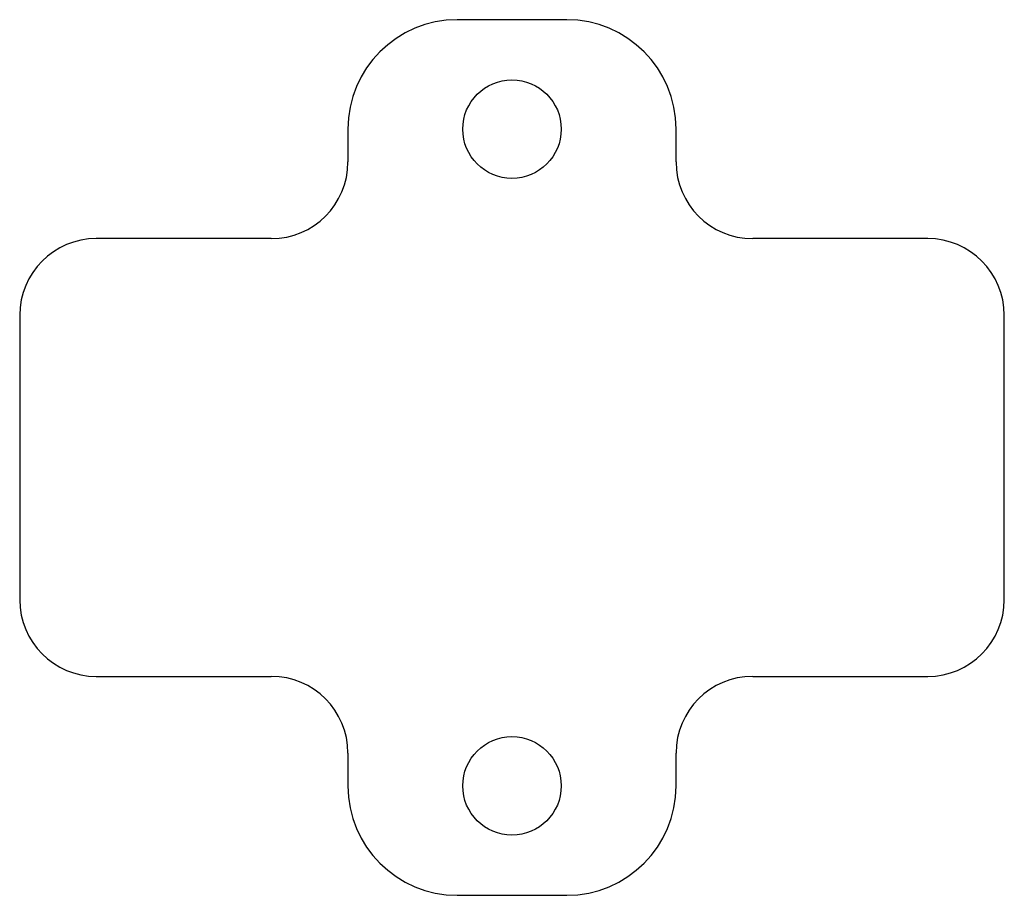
# Model space of a CAD drawing. Header units: millimetres. Extents: x 0.4 to 90.4, y 0.4 to 80.4.
import ezdxf

# ---------------------------------------------------------------- set-up
doc = ezdxf.new("R2010")
doc.units = ezdxf.units.MM
doc.linetypes.add('SLD-Sürekli', pattern=[0])

msp = doc.modelspace()

# ---------------------------------------------------------------- linework, layer by layer
at = {"color": 7, "linetype": 'SLD-Sürekli', "lineweight": 25}
for p, q in [((50.4, 80.4), (40.4, 80.4)), ((30.4, 70.4), (30.4, 67.4)), ((60.4, 67.4), (60.4, 70.4)), ((23.4, 60.4), (7.4, 60.4)), ((83.4, 60.4), (67.4, 60.4)), ((0.4, 53.4), (0.4, 27.4)), ((90.4, 27.4), (90.4, 53.4)), ((7.4, 20.4), (23.4, 20.4)), ((67.4, 20.4), (83.4, 20.4)), ((30.4, 13.4), (30.4, 10.4)), ((60.4, 10.4), (60.4, 13.4)), ((40.4, 0.4), (50.4, 0.4))]:
    msp.add_line(p, q, dxfattribs=at)
for centre in [(45.4, 70.4), (45.4, 10.4)]:
    msp.add_circle(centre, 4.5, dxfattribs=at)
for centre, radius, start, end in [((40.4, 70.4), 10, 90, 180), ((50.4, 70.4), 10, 0, 90), ((23.4, 67.4), 7, 270, 0), ((67.4, 67.4), 7, 180, 270), ((7.4, 53.4), 7, 90, 180), ((83.4, 53.4), 7, 0, 90), ((7.4, 27.4), 7, 180, 270), ((83.4, 27.4), 7, 270, 0), ((23.4, 13.4), 7, 0, 90), ((67.4, 13.4), 7, 90, 180), ((40.4, 10.4), 10, 180, 270), ((50.4, 10.4), 10, 270, 0)]:
    msp.add_arc(centre, radius, start, end, dxfattribs=at)

doc.saveas('drawing.dxf')
